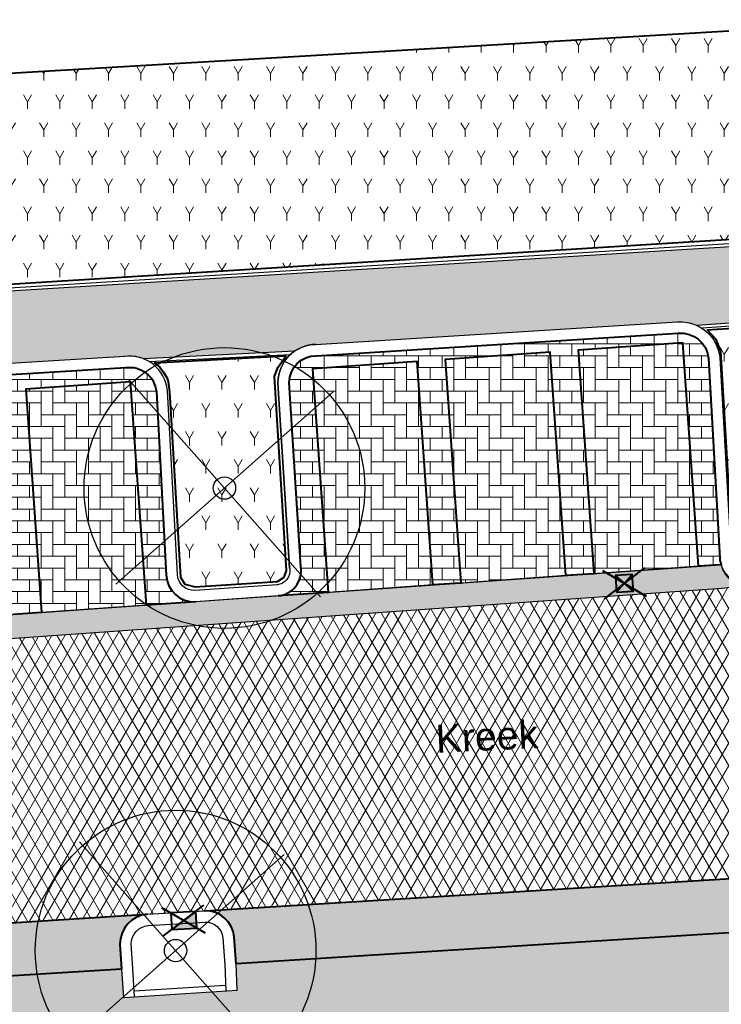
# Model space of a CAD drawing. Header units: metres. Extents: x -1 to 162893, y -2 to 502950.
# Tile 41 of 107: x 162410 to 162422, y 502739 to 502756. Entities that reach past the tile are written whole.
import ezdxf

# ---------------------------------------------------------------- set-up
doc = ezdxf.new("R2010")
doc.units = ezdxf.units.M
for name, color, linetype, lineweight, true_color in [('V-BH-GR-BEPLANTING_CULTUUR-A', 92, 'Continuous', 40, 0x00bd00), ('V-BH-VH-VERHARDING_BETONSTRAATSTEEN-A-Grijs-omranding', 253, 'Continuous', 40, 0x828282), ('V-BH-VH-VERHARDING_BETONSTRAATSTEEN-A-Grijs-opritjes', 253, 'Continuous', 40, 0x828282), ('V-WE-VH-VERHARDING_ASFALT-A', 252, 'Continuous', 13, 0x696969), ('V-WE-VH-VERHARDING_BETONSTRAATSTEEN_KF_ELLEBOOG_GRIJS-A', 254, 'Continuous', 13, 0xbebebe), ('V-WE-VH-VERHARDING_TEGEL_300x300x45_GRIJS-A', 253, 'Continuous', 13, 0x828282), ('V-WE-VH-VERHARDING_TEGEL_300x300x60_GRIJS-A', 15, 'Continuous', 13, 0x815656)]:
    doc.layers.add(name, color=color, linetype=linetype, lineweight=lineweight, true_color=true_color)
for name, color, linetype, lineweight in [('V-BH-RI-GWA_KOLK-S', 30, 'Continuous', 40), ('V-BH-VH-KANTOPSLUITING_OPSLUITBAND_100X200-G', 150, 'Continuous', 30), ('V-BH-VH-KANTOPSLUITING_OPSLUITBAND_60X200-G', 150, 'Continuous', 30), ('V-BH-VH-KANTOPSLUITING_TROTTOIRBAND_180 200-G', 6, 'Continuous', 30), ('V-BH-VH-KANTOPSLUITING_VOORKANTBAND-G', 2, 'Continuous', 30), ('V-BH-VH-MATERIAALGRENS-G', 7, 'Continuous', 30), ('V-WE-GR-BEPLANTING-A-250', 92, 'Continuous', 18), ('V-WE-GR-BOOM-S', 1, 'Continuous', 30), ('V-WE-VH-GESLOTENVERHARDING_ASFALT-A-200', 12, 'Continuous', 18), ('V-WE-VH-GOOT_BSS_DIKFORMAAT_6STREK-G', 5, 'Continuous', 30), ('V-WE-VH-OPENVERHARDING_BETONSTRAATSTEEN-A', 92, 'Continuous', 18), ('V-WE-VH-OPENVERHARDING_TEGEL-A', 92, 'Continuous', 18), ('V01-WE-VH-OPENVERHARDING_TEGEL-A', 92, 'Continuous', 18), ('X-XX-AL-LEGENDA-G', 7, 'Continuous', 0)]:
    doc.layers.add(name, color=color, linetype=linetype, lineweight=lineweight)
doc.layers.add('X01-XX-AL-HULPLIJN 01-G', color=1, linetype='Continuous', lineweight=18, true_color=0xff0000, plot=False)
doc.styles.add('StyleArial', font='arial.ttf')
pattern_1 = [(0, (0, 0), (0.3, 0.15), [0.3, -0.3]), (90, (0, 0), (-0.3, 1.83697019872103e-17), [])]
pattern_2 = [(90, (0, 0), (-0.21, 0.21), [0.21, -0.21]), (180, (0, 0), (-2.571758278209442e-17, -0.21), [])]
pattern_3 = [(59.99999999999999, (162509.3585818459, 502748.5254328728), (-0.2886752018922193, 0.4999998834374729), [0.144338, -0.433013]), (120, (162509.3585818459, 502748.5254328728), (-0.5773502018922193, -1.165625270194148e-07), [0.144338, -0.433013]), (270, (162509.3585818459, 502748.5254328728), (0.2886749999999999, -0.5), [0.125, -0.875])]

# ---------------------------------------------------------------- blocks, each defined once
blk = doc.blocks.new('V-SRI-KOLK_TROTTOIR-SO36')
at = {"layer": 'V-BH-RI-GWA_KOLK-S', "linetype": 'Continuous'}
blk.add_hatch(color=256, dxfattribs=at).paths.add_polyline_path([(-0.2157384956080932, -0.1630395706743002), (0.2334744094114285, -0.1364356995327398), (0.2157384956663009, 0.1630395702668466)])
at = {"layer": 'V-BH-RI-GWA_KOLK-S', "ltscale": 0.01999999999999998}
for p, q in [((0.3891240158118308, -0.2273928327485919), (-0.3891240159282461, 0.2273928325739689)), ((-0.3595641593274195, -0.2717326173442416), (0.3595641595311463, 0.2717326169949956))]:
    blk.add_line(p, q, dxfattribs=at)
at = {"layer": 'V-BH-RI-GWA_KOLK-S', "ltscale": 0.1999999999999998}
blk.add_line((0.21573849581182, 0.1630395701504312), (-0.2157384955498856, -0.1630395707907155), dxfattribs=at)
at = {"layer": 'V-BH-RI-GWA_KOLK-S', "ltscale": 0.1999999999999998, "flags": 128}
blk.add_lwpolyline([(0.2157384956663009, 0.1630395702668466), (-0.2334744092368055, 0.1364356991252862), (-0.2157384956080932, -0.1630395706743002), (0.2334744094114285, -0.1364356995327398), (0.2157384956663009, 0.1630395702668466)], dxfattribs=at)
blk = doc.blocks.new('V-SRI-KOLK_STRAAT_300X300-SO104')
at = {"layer": 'V-BH-RI-GWA_KOLK-S', "ltscale": 0.02}
for p, q in [((-0.3995430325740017, 0.3754868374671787), (0.3805729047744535, -0.0760872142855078)), ((0.3489560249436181, 0.4229121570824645), (-0.3679261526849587, -0.1235125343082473))]:
    blk.add_line(p, q, dxfattribs=at)
at = {"layer": 'V-BH-RI-GWA_KOLK-S', "ltscale": 0.2}
for p, q in [((0.1496998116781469, 0.009485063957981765), (-0.1686699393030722, 0.2899145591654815)), ((-0.1496998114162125, -0.009485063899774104), (0.1307296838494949, 0.3088846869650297))]:
    blk.add_line(p, q, dxfattribs=at)
at = {"layer": 'V-BH-RI-GWA_KOLK-S', "ltscale": 0.2, "flags": 128}
blk.add_lwpolyline([(-0.1496998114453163, -0.009485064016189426), (0.1496998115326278, 0.009485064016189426), (0.1307296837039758, 0.308884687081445), (-0.1686699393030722, 0.2899145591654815), (-0.1496998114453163, -0.009485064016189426)], dxfattribs=at)
blk = doc.blocks.new('V-SGR-BOOM_00133')
at = {"layer": 'V-WE-GR-BOOM-S', "ltscale": 0.0025}
for p, q in [((1.71157008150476, -1.935520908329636), (-1.711554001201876, 1.935516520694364)), ((1.935526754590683, 1.711559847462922), (-1.935510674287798, -1.711564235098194))]:
    blk.add_line(p, q, dxfattribs=at)
at = {"layer": 'V-WE-GR-BOOM-S', "ltscale": 2.5}
for radius in [2.5, 0.1999999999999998]:
    blk.add_circle((8.731149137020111e-11, 1.164153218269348e-10), radius, dxfattribs=at)
blk = doc.blocks.new('V-SGR-BOOM_00134')
at = {"layer": 'V-WE-GR-BOOM-S', "ltscale": 0.0025}
for p, q in [((1.71157008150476, -1.935520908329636), (-1.711554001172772, 1.935516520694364)), ((1.935526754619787, 1.711559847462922), (-1.935510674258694, -1.711564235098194))]:
    blk.add_line(p, q, dxfattribs=at)
at = {"layer": 'V-WE-GR-BOOM-S', "ltscale": 2.5}
for radius in [2.5, 0.1999999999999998]:
    blk.add_circle((1.164153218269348e-10, 1.164153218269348e-10), radius, dxfattribs=at)

msp = doc.modelspace()

# ---------------------------------------------------------------- hatches: boundary and pattern name
at = {"layer": 'V-WE-GR-BEPLANTING-A-250'}
h = msp.add_hatch(dxfattribs=at)
h.set_pattern_fill('AGR-BEPLANTING_SOORT_01-SO', color=256, scale=0.5, pattern_type=2)
h.set_pattern_definition(pattern_3)
h.paths.add_polyline_path([(162395.8877587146, 502754.7396963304), (162417.0395776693, 502755.9797893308), (162423.3642035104, 502756.3505907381), (162423.5039562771, 502753.9668782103), (162422.4063205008, 502752.5754085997), (162397.3210013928, 502751.0185943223), (162395.9645920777, 502752.3106179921)])
h = msp.add_hatch(dxfattribs=at)
h.set_pattern_fill('AGR-BEPLANTING_SOORT_01-SO', color=256, scale=0.5, pattern_type=2)
h.set_pattern_definition(pattern_3)
h.paths.add_polyline_path([(162421.8723444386, 502750.9653001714), (162424.0380368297, 502751.1056855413), (162424.2853621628, 502746.7507204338), (162422.6296735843, 502746.6491624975), (162422.4011645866, 502746.7272129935), (162422.3327760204, 502746.9431283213), (162422.1184977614, 502750.5803236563), (162422.0333781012, 502750.7903873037)])
h = msp.add_hatch(dxfattribs=at)
h.set_pattern_fill('AGR-BEPLANTING_SOORT_01-SO', color=256, scale=0.5, pattern_type=2)
h.set_pattern_definition(pattern_3)
h.paths.add_polyline_path([(162412.7514712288, 502746.3863562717), (162414.2219716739, 502746.4798168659), (162414.3398614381, 502746.5571389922), (162414.3826480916, 502746.6743786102), (162414.1688673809, 502750.1306145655), (162414.2256805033, 502750.2906433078), (162414.2973257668, 502750.392958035), (162414.3689710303, 502750.4952727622), (162412.0271131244, 502750.3667815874), (162412.1226050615, 502750.2946418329), (162412.1804795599, 502750.2121307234), (162412.2503682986, 502750.1124910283), (162412.2709145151, 502750.0439035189), (162412.2954431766, 502749.8587187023), (162412.4923747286, 502746.5590766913), (162412.5701792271, 502746.4327424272)])
at = {"layer": 'V-WE-VH-GESLOTENVERHARDING_ASFALT-A-200'}
h = msp.add_hatch(dxfattribs=at)
h.set_pattern_fill('AVH-ASFALT-SO', color=256, scale=0.2, pattern_type=2)
h.set_pattern_definition([(59.99999999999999, (0, 0), (-0.1732050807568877, 0.1), []), (120, (0, 0), (-0.1732050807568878, -0.09999999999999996), [])])
edge = h.paths.add_edge_path()
edge.add_line((162450.0044490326, 502742.921922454), (162449.5548449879, 502742.9127564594))
edge.add_line((162449.5548449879, 502742.9127564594), (162449.5548506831, 502742.9124771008))
edge.add_line((162449.5548506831, 502742.9124771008), (162431.843, 502741.776))
edge.add_line((162431.843, 502741.776), (162430.7020000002, 502741.7050000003))
edge.add_line((162430.7020000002, 502741.7050000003), (162412.9259999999, 502740.6150000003))
edge.add_line((162412.9259999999, 502740.6150000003), (162411.896, 502740.5540000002))
edge.add_line((162411.896, 502740.5540000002), (162401.1750000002, 502739.874))
edge.add_arc((162400.8719744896, 502739.4440618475), 0.5259955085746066, 54.82336456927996, 90.52193220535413)
edge.add_line((162400.8671830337, 502739.9700355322), (162400.656, 502739.9570000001))
edge.add_line((162400.656, 502739.9570000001), (162400.6172191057, 502739.9546924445))
edge.add_line((162400.6172191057, 502739.9546924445), (162400.315, 502744.9479999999))
edge.add_line((162400.315, 502744.9479999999), (162402.0760000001, 502745.0609999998))
edge.add_line((162402.0760000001, 502745.0609999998), (162402.5624986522, 502744.981037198))
edge.add_line((162402.5624986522, 502744.981037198), (162422.1366841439, 502746.3592313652))
edge.add_line((162422.1366841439, 502746.3592313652), (162422.62, 502746.4160000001))
edge.add_line((162422.62, 502746.4160000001), (162424.37, 502746.5399999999))
edge.add_line((162424.37, 502746.5399999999), (162426.286, 502746.6589999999))
edge.add_line((162426.286, 502746.6589999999), (162433.2718239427, 502747.102938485))
edge.add_line((162433.2718239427, 502747.102938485), (162433.2718997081, 502747.1030780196))
edge.add_line((162433.2718997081, 502747.1030780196), (162434.604, 502747.184))
edge.add_line((162434.604, 502747.184), (162436.4699999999, 502747.303))
edge.add_line((162436.4699999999, 502747.303), (162436.9298955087, 502747.3043496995))
edge.add_line((162436.9298955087, 502747.3043496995), (162455.1050392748, 502748.3984890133))
edge.add_line((162455.1050392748, 502748.3984890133), (162455.5539999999, 502748.4919999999))
edge.add_line((162455.5539999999, 502748.4919999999), (162455.6176158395, 502747.4940255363))
edge.add_line((162455.6176158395, 502747.4940255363), (162455.6812509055, 502746.4960523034))
edge.add_line((162455.6812509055, 502746.4960523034), (162455.7448607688, 502745.4980774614))
edge.add_line((162455.7448607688, 502745.4980774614), (162455.8084633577, 502744.500102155))
edge.add_line((162455.8084633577, 502744.500102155), (162455.8859019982, 502743.2852822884))
edge.add_line((162455.8859019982, 502743.2852822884), (162455.842, 502743.283))
edge.add_line((162455.842, 502743.283), (162455.543, 502743.2669999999))
edge.add_line((162455.543, 502743.2669999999), (162450.63598493, 502742.9346868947))
edge.add_line((162450.63598493, 502742.9346868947), (162450.0044490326, 502742.921922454))
at = {"layer": 'V-WE-VH-GOOT_BSS_DIKFORMAAT_6STREK-G'}
h = msp.add_hatch(dxfattribs=at)
h.set_pattern_fill('AVH-BSS_DIKFORMAAT_HALFST', color=256, angle=90, pattern_type=2)
h.set_pattern_definition([(90, (0, 0), (-0.1035, 0.207), [0.069, -0.069]), (180, (0, 0), (-8.450062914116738e-18, -0.069), [])])
edge = h.paths.add_edge_path()
edge.add_line((162402.0760000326, 502745.0610000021), (162402.5624986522, 502744.981037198))
edge.add_line((162402.5624986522, 502744.981037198), (162422.1366841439, 502746.3592313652))
edge.add_line((162422.1366841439, 502746.3592313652), (162422.6199999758, 502746.4159999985))
edge.add_arc((162422.567219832, 502746.8653586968), 0.4524477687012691, 190.9820700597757, 276.6990729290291, ccw=False)
edge.add_line((162422.1230578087, 502746.7791665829), (162415.1217221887, 502746.2863563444))
edge.add_line((162415.1217221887, 502746.2863563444), (162411.8837630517, 502746.05837565))
edge.add_line((162411.8837630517, 502746.05837565), (162402.9175293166, 502745.4270742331))
edge.add_line((162402.9175293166, 502745.4270742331), (162402.5083573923, 502745.3982649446))
edge.add_arc((162402.0322286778, 502745.5628758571), 0.5037810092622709, 274.9844675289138, 340.92831174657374, ccw=False)
at = {"layer": 'V-WE-VH-OPENVERHARDING_BETONSTRAATSTEEN-A'}
h = msp.add_hatch(dxfattribs=at)
h.set_pattern_fill('AVH-BSS_KEIFORMAAT_HALFST', color=256, scale=2, angle=90, pattern_type=2)
h.set_pattern_definition(pattern_2)
edge = h.paths.add_edge_path()
edge.add_arc((162402.032228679, 502745.562875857), 0.5037810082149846, 340.9283117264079, 360.3553158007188)
edge.add_line((162402.5360000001, 502745.5659999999), (162402.28, 502749.234))
edge.add_arc((162402.7666848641, 502749.2696290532), 0.4879872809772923, 94.66464819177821, 184.1870198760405, ccw=False)
edge.add_line((162402.727, 502749.7560000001), (162411.515, 502750.29))
edge.add_arc((162411.5828147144, 502749.8130108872), 0.481785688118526, 5.9556135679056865, 98.09165369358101, ccw=False)
edge.add_line((162412.0619999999, 502749.8630000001), (162412.236, 502746.5920000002))
edge.add_arc((162412.7344301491, 502746.6185306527), 0.4991357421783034, 183.0468888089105, 272.8215128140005)
edge.add_line((162412.759, 502746.1200000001), (162411.8837630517, 502746.0583756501))
edge.add_line((162411.8837630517, 502746.0583756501), (162411.6035468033, 502750.0382247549))
edge.add_line((162411.6035468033, 502750.0382247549), (162409.7360623, 502749.906737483))
edge.add_line((162409.7360623, 502749.906737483), (162410.0162785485, 502745.9268883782))
edge.add_line((162410.0162785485, 502745.9268883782), (162409.5175133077, 502745.8917709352))
edge.add_line((162409.5175133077, 502745.8917709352), (162409.2372970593, 502749.87162004))
edge.add_line((162409.2372970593, 502749.87162004), (162407.3698125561, 502749.7401327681))
edge.add_line((162407.3698125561, 502749.7401327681), (162407.6500288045, 502745.7602836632))
edge.add_line((162407.6500288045, 502745.7602836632), (162407.1512635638, 502745.7251662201))
edge.add_line((162407.1512635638, 502745.7251662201), (162406.8710473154, 502749.705015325))
edge.add_line((162406.8710473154, 502749.705015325), (162405.0035628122, 502749.5735280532))
edge.add_line((162405.0035628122, 502749.5735280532), (162405.2837790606, 502745.5936789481))
edge.add_line((162405.2837790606, 502745.5936789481), (162404.7850138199, 502745.5585615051))
edge.add_line((162404.7850138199, 502745.5585615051), (162404.5047975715, 502749.5384106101))
edge.add_line((162404.5047975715, 502749.5384106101), (162402.6373130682, 502749.4069233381))
edge.add_line((162402.6373130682, 502749.4069233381), (162402.9175293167, 502745.4270742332))
edge.add_line((162402.9175293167, 502745.4270742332), (162402.5083573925, 502745.3982649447))
edge = h.paths.add_edge_path()
edge.add_arc((162414.1903492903, 502746.6709323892), 0.4491496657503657, 275.2867040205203, 368.9748315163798)
edge.add_line((162414.634, 502746.741), (162414.4280000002, 502750.0249999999))
edge.add_arc((162414.9094137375, 502750.0205660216), 0.4814341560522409, 90.04923913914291, 179.4723020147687, ccw=False)
edge.add_line((162414.909, 502750.5019999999), (162421.3589999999, 502750.9029999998))
edge.add_arc((162421.4001541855, 502750.4024953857), 0.5021937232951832, 5.542579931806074, 94.70059308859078, ccw=False)
edge.add_line((162421.8999999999, 502750.4509999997), (162422.099, 502746.898))
edge.add_arc((162422.6234681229, 502746.9423265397), 0.5263379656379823, 184.8309937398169, 198.0586794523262)
edge.add_line((162422.1230578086, 502746.7791665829), (162422.1071854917, 502746.7781941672))
edge.add_line((162422.1071854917, 502746.7781941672), (162421.7217061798, 502746.7510530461))
edge.add_line((162421.7217061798, 502746.7510530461), (162421.4414899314, 502750.7309021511))
edge.add_line((162421.4414899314, 502750.7309021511), (162419.5740054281, 502750.5994148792))
edge.add_line((162419.5740054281, 502750.5994148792), (162419.8542216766, 502746.6195657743))
edge.add_line((162419.8542216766, 502746.6195657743), (162419.3554564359, 502746.5844483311))
edge.add_line((162419.3554564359, 502746.5844483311), (162419.0752401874, 502750.5642974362))
edge.add_line((162419.0752401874, 502750.5642974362), (162417.2077556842, 502750.4328101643))
edge.add_line((162417.2077556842, 502750.4328101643), (162417.4879719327, 502746.4529610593))
edge.add_line((162417.4879719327, 502746.4529610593), (162416.9892066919, 502746.417843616))
edge.add_line((162416.9892066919, 502746.417843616), (162416.7089904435, 502750.3976927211))
edge.add_line((162416.7089904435, 502750.3976927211), (162414.8415059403, 502750.2662054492))
edge.add_line((162414.8415059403, 502750.2662054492), (162415.1217221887, 502746.2863563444))
edge.add_line((162415.1217221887, 502746.2863563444), (162414.2317337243, 502746.2236933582))
h = msp.add_hatch(dxfattribs=at)
h.set_pattern_fill('AVH-BSS_KEIFORMAAT_HALFST', color=256, scale=2, angle=90, pattern_type=2)
h.set_pattern_definition(pattern_2)
edge = h.paths.add_edge_path()
edge.add_arc((162400.8469107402, 502739.4255290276), 0.5556696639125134, 9.474808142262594, 53.8118048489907)
edge.add_line((162401.175, 502739.8740000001), (162411.8960000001, 502740.5540000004))
edge.add_arc((162411.9483151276, 502740.0212458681), 0.5353165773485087, 95.60832227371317, 180.13334731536)
edge.add_line((162411.413, 502740.0200000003), (162411.441, 502739.5740000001))
edge.add_line((162411.441, 502739.5740000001), (162401.4308416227, 502738.9558428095))
edge.add_line((162401.4308416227, 502738.9558428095), (162401.3949999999, 502739.5169999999))
edge = h.paths.add_edge_path()
edge.add_arc((162412.9383337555, 502740.1065360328), 0.5086135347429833, 5.01530878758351, 91.38954504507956)
edge.add_line((162412.9259999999, 502740.6150000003), (162430.7020000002, 502741.7050000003))
edge.add_arc((162430.7323671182, 502741.2381599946), 0.4678266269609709, 93.72174594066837, 177.5661170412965)
edge.add_line((162430.2649625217, 502741.2580269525), (162430.291, 502740.727))
edge.add_line((162430.291, 502740.727), (162413.482, 502739.6690000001))
edge.add_line((162413.482, 502739.6690000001), (162413.445, 502740.1510000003))
edge = h.paths.add_edge_path()
edge.add_arc((162449.5887755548, 502742.4134188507), 0.4999999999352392, 93.89000072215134, 183.418230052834)
edge.add_line((162449.089665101, 502742.3836068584), (162449.121, 502741.8590000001))
edge.add_line((162449.121, 502741.8590000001), (162432.376, 502740.8520000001))
edge.add_line((162432.376, 502740.8520000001), (162432.3475, 502741.4080000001))
edge.add_line((162432.3475, 502741.4080000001), (162432.317, 502741.5030000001))
edge.add_line((162432.317, 502741.5030000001), (162432.2, 502741.649))
edge.add_line((162432.2, 502741.649), (162432.054, 502741.738))
edge.add_line((162432.054, 502741.738), (162431.843, 502741.776))
edge.add_line((162431.843, 502741.776), (162449.5548506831, 502742.9124771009))
edge.add_line((162449.5548506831, 502742.9124771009), (162449.5548549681, 502742.9122669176))
edge = h.paths.add_edge_path()
edge.add_arc((162450.6460887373, 502742.4347889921), 0.4999999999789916, 4.417509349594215, 91.15788985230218)
edge.add_line((162450.6359849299, 502742.9346868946), (162455.543, 502743.2669999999))
edge.add_line((162455.543, 502743.2669999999), (162455.36, 502743.2039999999))
edge.add_line((162455.36, 502743.2039999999), (162455.217, 502743.0739999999))
edge.add_line((162455.217, 502743.0739999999), (162455.139, 502742.906))
edge.add_line((162455.139, 502742.906), (162455.133, 502742.7059999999))
edge.add_line((162455.133, 502742.7059999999), (162455.1649999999, 502742.279))
edge.add_line((162455.1649999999, 502742.279), (162451.1537035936, 502742.0395496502))
edge.add_line((162451.1537035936, 502742.0395496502), (162451.1446033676, 502742.4733008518))
at = {"layer": 'V-WE-VH-OPENVERHARDING_TEGEL-A'}
h = msp.add_hatch(dxfattribs=at)
h.set_pattern_fill('AVH-TEGEL_300X300_HALFST', color=256, pattern_type=2)
h.set_pattern_definition(pattern_1)
h.paths.add_polyline_path([(162411.441, 502739.5739999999), (162411.475, 502739.07), (162413.499, 502739.1989999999), (162413.482, 502739.6690000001), (162430.291, 502740.727), (162430.316, 502740.228), (162432.408, 502740.3357173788), (162432.376, 502740.852), (162449.121, 502741.8589999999), (162449.1350578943, 502741.4615992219), (162451.1644383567, 502741.5278902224), (162451.1537035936, 502742.0395496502), (162455.3646676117, 502742.2909189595), (162455.5050442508, 502739.5314379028), (162455.499, 502739.531), (162455.545, 502738.7459999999), (162451.323, 502738.481), (162451.061, 502738.465), (162451.035, 502738.923), (162449.495, 502738.868), (162449.529, 502738.3679999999), (162449.257, 502738.351), (162445.035, 502738.086), (162442.969, 502737.9559999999), (162438.748, 502737.692), (162436.682, 502737.562), (162432.46, 502737.297), (162430.394, 502737.167), (162426.172, 502736.902), (162425.8870031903, 502736.8840669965), (162425.8870031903, 502737.2084946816), (162425.0869968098, 502737.2084946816), (162425.0869968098, 502736.8337277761), (162425.02, 502736.8295121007), (162425.02, 502737.2488346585), (162424.22, 502737.2488346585), (162424.22, 502736.7791732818), (162424.106, 502736.772), (162419.885, 502736.5080000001), (162417.819, 502736.378), (162413.597, 502736.113), (162411.531, 502735.983), (162407.31, 502735.7180000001), (162405.244, 502735.588), (162401.4535572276, 502735.3463444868), (162401.2312214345, 502738.9435156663)])
at = {"layer": 'V-WE-VH-VERHARDING_BETONSTRAATSTEEN_KF_ELLEBOOG_GRIJS-A'}
h = msp.add_hatch(dxfattribs=at)
h.set_pattern_fill('AVH-BSS_KEIFORMAAT_ELLEBOOG', color=256, scale=2, pattern_type=2)
h.set_pattern_definition([(0, (0, 0), (0.21, 0.21), [0.63, -0.21]), (270, (0, 0.42), (0.21, 0.21), [0.63, -0.21])])
h.paths.add_polyline_path([(162407.3698125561, 502749.740132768), (162409.2372970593, 502749.8716200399), (162409.5175133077, 502745.891770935), (162407.6500288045, 502745.7602836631)])
h.paths.add_polyline_path([(162405.0035628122, 502749.573528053), (162406.8710473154, 502749.7050153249), (162407.1512635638, 502745.72516622), (162405.2837790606, 502745.5936789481)])
h.paths.add_polyline_path([(162402.6373130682, 502749.4069233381), (162404.5047975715, 502749.5384106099), (162404.7850138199, 502745.5585615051), (162402.9175293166, 502745.4270742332)])
h.paths.add_polyline_path([(162409.7360623, 502749.9067374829), (162411.6035468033, 502750.0382247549), (162411.8837630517, 502746.05837565), (162410.0162785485, 502745.926888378)])
h.paths.add_polyline_path([(162414.8415059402, 502750.2662054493), (162416.7089904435, 502750.3976927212), (162416.9892066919, 502746.4178436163), (162415.1217221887, 502746.2863563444)])
h.paths.add_polyline_path([(162417.2077556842, 502750.4328101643), (162419.0752401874, 502750.5642974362), (162419.3554564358, 502746.5844483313), (162417.4879719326, 502746.4529610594)])
h.paths.add_polyline_path([(162419.5740054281, 502750.5994148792), (162421.4414899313, 502750.7309021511), (162421.7217061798, 502746.7510530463), (162419.8542216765, 502746.6195657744)])
at = {"layer": 'V01-WE-VH-OPENVERHARDING_TEGEL-A'}
h = msp.add_hatch(dxfattribs=at)
h.set_pattern_fill('AVH-TEGEL_300X300_HALFST', color=256, pattern_type=2)
h.set_pattern_definition(pattern_1)
edge = h.paths.add_edge_path()
edge.add_arc((162627.3808135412, 502775.5408340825), 0.5000000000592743, 92.78974867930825, 183.9481949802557)
edge.add_line((162626.8820001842, 502775.5064068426), (162626.882, 502775.5064095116))
edge.add_line((162626.882, 502775.5064095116), (162626.882, 502775.5062649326))
edge.add_arc((162627.4232934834, 502775.5056324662), 0.5412938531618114, 179.9330536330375, 180.0669463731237)
edge.add_line((162626.8819999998, 502775.5049999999), (162626.2, 502787.031))
edge.add_line((162626.2, 502787.031), (162626.1952967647, 502787.1032010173))
edge.add_arc((162626.6942392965, 502787.1357025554), 0.4999999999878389, 183.727029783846, 273.2892340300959)
edge.add_line((162626.7229275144, 502786.6365262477), (162626.6614531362, 502786.6324214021))
edge.add_line((162626.6614531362, 502786.6324214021), (162626.7040000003, 502786.635))
edge.add_line((162626.7040000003, 502786.635), (162627.164, 502786.67))
edge.add_line((162627.164, 502786.67), (162627.803, 502776.062))
edge.add_line((162627.803, 502776.062), (162627.3564780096, 502776.0402415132))
edge = h.paths.add_edge_path()
edge.add_arc((162627.4795028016, 502774.4666394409), 0.4999999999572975, 189.5311365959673, 274.434869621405)
edge.add_line((162627.5181657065, 502773.9681365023), (162627.929, 502774))
edge.add_line((162627.929, 502774), (162628.572, 502763.431))
edge.add_line((162628.572, 502763.431), (162628.1335287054, 502763.4061386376))
edge.add_arc((162628.1618332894, 502762.9069404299), 0.5000000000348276, 93.24520124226, 182.8978858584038)
edge.add_line((162627.6624726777, 502762.8816623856), (162627.662, 502762.891))
edge.add_line((162627.662, 502762.891), (162626.9860000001, 502774.3730000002))
edge.add_arc((162627.4390552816, 502774.4334990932), 0.457076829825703, 187.6060401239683, 188.6541645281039)
edge.add_line((162626.987182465, 502774.3647227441), (162626.988, 502774.359))
edge.add_line((162626.988, 502774.359), (162626.99, 502774.346))
edge.add_line((162626.99, 502774.346), (162626.996, 502774.32))
edge.add_line((162626.996, 502774.32), (162626.999, 502774.306))
edge.add_line((162626.999, 502774.306), (162627.003, 502774.2940000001))
edge.add_line((162627.003, 502774.2940000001), (162627.012, 502774.268))
edge.add_line((162627.012, 502774.268), (162627.0193736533, 502774.2524285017))
edge.add_line((162627.0193736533, 502774.2524285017), (162626.9971923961, 502774.3165528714))
edge.add_arc((162627.4390552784, 502774.4334990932), 0.457076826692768, 192.4768148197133, 194.8243614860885, ccw=False)
edge.add_line((162626.9927730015, 502774.3347501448), (162626.9864049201, 502774.3838476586))
edge = h.paths.add_edge_path()
edge.add_arc((162629.707149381, 502737.8325094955), 0.4999999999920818, 93.52145337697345, 181.2028842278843)
edge.add_line((162629.207259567, 502737.8220131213), (162629.206, 502737.8819999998))
edge.add_line((162629.206, 502737.8819999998), (162627.715, 502761.8439999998))
edge.add_line((162627.715, 502761.8439999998), (162627.7141440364, 502761.8609093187))
edge.add_arc((162628.2135046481, 502761.8861873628), 0.500000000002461, 182.8978858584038, 273.2670969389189)
edge.add_line((162628.242, 502761.3869999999), (162628.696, 502761.4129999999))
edge.add_line((162628.696, 502761.4129999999), (162630.106, 502738.3579999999))
edge.add_line((162630.106, 502738.3579999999), (162629.6764382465, 502738.3315654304))
h.paths.add_polyline_path([(-0.819406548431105, -1.554399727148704), (47.99027967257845, -1.554399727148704), (47.99027967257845, 3.362039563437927), (-0.819406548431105, 3.362039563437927)], flags=9)
h = msp.add_hatch(dxfattribs=at)
h.set_pattern_fill('AVH-TEGEL_300X300_HALFST', color=256, pattern_type=2)
h.set_pattern_definition(pattern_1)
edge = h.paths.add_edge_path()
edge.add_line((162421.34476512, 502751.1025011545), (162414.9021730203, 502750.7019617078))
edge.add_arc((162414.9094137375, 502750.0205660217), 0.6814341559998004, 90.60881941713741, 123.2873066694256)
edge.add_line((162414.5354170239, 502750.5901965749), (162411.8247185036, 502750.4504387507))
edge.add_arc((162411.5828147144, 502749.8130108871), 0.6817856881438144, 69.21825292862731, 97.35593726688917)
edge.add_line((162411.4955236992, 502750.4891854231), (162402.7129780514, 502749.955516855))
edge.add_arc((162402.7666848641, 502749.269629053), 0.6879872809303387, 94.47727412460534, 123.9268273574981)
edge.add_line((162402.3826959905, 502749.8404872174), (162399.786, 502749.6949999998))
edge.add_line((162399.786, 502749.6949999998), (162400.1134737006, 502745.1361460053))
edge.add_line((162400.1134737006, 502745.1361460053), (162398.7222396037, 502745.0517755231))
edge.add_line((162398.7222396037, 502745.0517755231), (162397.9237000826, 502745.0221634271))
edge.add_arc((162398.1843107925, 502750.8417586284), 5.825427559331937, 230.5656825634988, 267.4359171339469, ccw=False)
edge.add_line((162394.4840386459, 502746.3424706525), (162394.4831567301, 502746.3431917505))
edge.add_arc((162394.667423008, 502746.5698669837), 0.2921227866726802, 138.648659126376, 230.8920374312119, ccw=False)
edge.add_line((162394.448134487, 502746.7628650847), (162394.4495975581, 502746.7645274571))
edge.add_line((162394.4495975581, 502746.7645274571), (162394.7815091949, 502747.1589286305))
edge.add_line((162394.7815091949, 502747.1589286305), (162393.4374933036, 502748.1790694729))
edge.add_line((162393.4374933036, 502748.1790694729), (162393.1140118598, 502747.7944421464))
edge.add_line((162393.1140118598, 502747.7944421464), (162393.1121566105, 502747.7920973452))
edge.add_arc((162392.8717481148, 502747.9823129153), 0.3065586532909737, 232.7768958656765, 321.6483147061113, ccw=False)
edge.add_arc((162397.2449506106, 502752.4704380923), 6.57079052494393, 209.166263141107, 226.0703696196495, ccw=False)
edge.add_line((162391.5072759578, 502749.2681923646), (162393.387, 502749.4646163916))
edge.add_line((162393.387, 502749.4646163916), (162393.308, 502750.6039999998))
edge.add_line((162393.308, 502750.6039999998), (162393.3044420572, 502750.6577093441))
edge.add_line((162393.3044420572, 502750.6577093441), (162397.273, 502750.9029999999))
edge.add_line((162397.273, 502750.9029999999), (162422.484, 502752.4529999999))
edge.add_line((162422.484, 502752.4529999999), (162423.686, 502753.9629999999))
edge.add_line((162423.686, 502753.9629999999), (162423.8569385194, 502751.1973854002))
edge.add_line((162423.8569385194, 502751.1973854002), (162421.6874254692, 502751.0432381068))
edge.add_arc((162421.4001541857, 502750.4024953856), 0.7021937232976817, 65.85134666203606, 94.52419304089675)

# ---------------------------------------------------------------- linework, layer by layer
at = {"layer": 'V-BH-GR-BEPLANTING_CULTUUR-A', "flags": 128}
for points in [[(162395.8877587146, 502754.7396963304), (162417.0395776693, 502755.9797893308), (162423.3642035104, 502756.3505907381), (162423.5039562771, 502753.9668782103), (162422.4063205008, 502752.5754085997), (162397.3210013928, 502751.0185943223), (162395.9645920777, 502752.3106179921), (162395.8877587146, 502754.7396963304)], [(162421.8723444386, 502750.9653001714), (162424.0380368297, 502751.1056855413), (162424.2853621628, 502746.7507204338), (162422.6296735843, 502746.6491624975), (162422.4011645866, 502746.7272129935), (162422.3327760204, 502746.9431283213), (162422.1184977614, 502750.5803236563), (162422.0333781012, 502750.7903873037), (162421.8723444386, 502750.9653001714)], [(162412.7514712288, 502746.3863562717), (162414.2219716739, 502746.4798168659), (162414.3398614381, 502746.5571389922), (162414.3826480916, 502746.6743786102), (162414.1688673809, 502750.1306145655), (162414.2256805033, 502750.2906433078), (162414.2973257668, 502750.392958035), (162414.3689710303, 502750.4952727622), (162412.0271131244, 502750.3667815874), (162412.1226050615, 502750.2946418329), (162412.1804795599, 502750.2121307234), (162412.2503682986, 502750.1124910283), (162412.2709145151, 502750.0439035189), (162412.2954431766, 502749.8587187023), (162412.4923747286, 502746.5590766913), (162412.5701792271, 502746.4327424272), (162412.7514712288, 502746.3863562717)]]:
    msp.add_lwpolyline(points, dxfattribs=at)
at = {"layer": 'V-BH-VH-KANTOPSLUITING_OPSLUITBAND_100X200-G'}
msp.add_line((162413.2957134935, 502739.2862464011), (162411.6678656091, 502739.1824952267), dxfattribs=at)
at = {"layer": 'V-BH-VH-KANTOPSLUITING_OPSLUITBAND_60X200-G'}
msp.add_line((162411.936134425, 502750.3961034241), (162414.4521767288, 502750.5258251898), dxfattribs=at)
at = {"layer": 'V-BH-VH-KANTOPSLUITING_OPSLUITBAND_60X200-G', "flags": 128}
for points in [[(162395.7959398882, 502755.1636851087), (162395.9248688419, 502752.2855941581), (162397.2956444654, 502750.9645054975), (162422.4536790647, 502752.5112491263), (162423.6246171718, 502753.9822279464), (162423.4781520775, 502756.2259918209), (162423.8379084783, 502756.2433342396), (162423.8200664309, 502756.6221773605)], [(162424.2999531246, 502746.7367475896), (162424.0761756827, 502751.1528112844), (162421.784747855, 502750.9900017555)]]:
    msp.add_lwpolyline(points, dxfattribs=at)
at = {"layer": 'V-BH-VH-KANTOPSLUITING_TROTTOIRBAND_180 200-G'}
for p, q in [((162411.9078239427, 502740.3543498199), (162412.9378239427, 502740.41534982)), ((162413.2821307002, 502739.6617706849), (162413.2993295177, 502739.1862739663)), ((162411.6745963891, 502739.0827213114), (162411.640546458, 502739.5874614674))]:
    msp.add_line(p, q, dxfattribs=at)
at = {"layer": 'V-BH-VH-KANTOPSLUITING_TROTTOIRBAND_180 200-G', "flags": 128}
for points in [[(162414.4364572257, 502746.7097453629), (162414.4349829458, 502746.7190634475), (162414.2279422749, 502750.019653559), (162414.2280084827, 502750.0268419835, -0.4112673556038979), (162414.9088281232, 502750.7019999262), (162414.8965898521, 502750.7016145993), (162421.3465898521, 502751.1026145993), (162421.3426102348, 502751.1023273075, -0.4099158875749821), (162422.0990649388, 502750.4703170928), (162422.0994589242, 502750.4662570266), (162422.2985095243, 502746.912353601)], [(162421.3426102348, 502751.1023273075, -0.4099158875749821), (162422.0990649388, 502750.4703170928), (162422.0994589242, 502750.4662570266), (162422.2985095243, 502746.912353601, 0.3856304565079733), (162422.6213178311, 502746.6159956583, 0.3856304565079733)], [(162414.9088281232, 502750.7019999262, 0.4112673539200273), (162414.2280084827, 502750.0268419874), (162414.2283923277, 502750.0124789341), (162414.4343923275, 502746.7284789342), (162414.4364486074, 502746.709799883, -0.4331952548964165), (162414.2133058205, 502746.4228425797), (162414.217686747, 502746.4231994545), (162412.7449530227, 502746.3195060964), (162412.7491550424, 502746.3197575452, -0.4130619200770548), (162412.4357172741, 502746.6026306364), (162412.435717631, 502746.6026239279), (162412.261717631, 502749.8736239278), (162412.2609205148, 502749.8837515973, 0.4251755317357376), (162411.4868485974, 502750.4880088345, 0.4251755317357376)], [(162411.6406070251, 502739.5865313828), (162411.6130295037, 502740.0258019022, -0.3819286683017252), (162411.9155454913, 502740.3549573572, -0.3819286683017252)], [(162412.9308499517, 502740.415058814, -0.3949021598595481), (162413.2456806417, 502740.1344681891), (162413.2825866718, 502739.6536923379)]]:
    msp.add_lwpolyline(points, format="xyb", dxfattribs=at)
msp.add_lwpolyline([(162411.5028694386, 502750.4896317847), (162402.7148694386, 502749.9556317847)], dxfattribs=at)
at = {"layer": 'V-BH-VH-KANTOPSLUITING_VOORKANTBAND-G'}
msp.add_line((162411.8247185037, 502750.4504387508), (162414.5354170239, 502750.5901965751), dxfattribs=at)
at = {"layer": 'V-BH-VH-KANTOPSLUITING_VOORKANTBAND-G', "flags": 128}
for points in [[(162423.88, 502756.625), (162423.900661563, 502756.1862896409), (162423.542, 502756.1690000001), (162423.686, 502753.963), (162422.484, 502752.453), (162397.273, 502750.903), (162395.866, 502752.259), (162395.736, 502755.161)], [(162421.6874254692, 502751.0432381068), (162424.133, 502751.217), (162424.3598762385, 502746.7397841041)], [(162421.359, 502750.903), (162414.909, 502750.502)], [(162411.515, 502750.29), (162402.727, 502749.7560000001)], [(162411.896, 502740.554), (162412.926, 502740.615)], [(162411.441, 502739.574), (162411.475, 502739.07), (162413.499, 502739.199), (162413.482, 502739.6690000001)]]:
    msp.add_lwpolyline(points, dxfattribs=at)
for points in [[(162422.6199999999, 502746.4160000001, -0.3878316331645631), (162422.099, 502746.898), (162421.8999999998, 502750.4509999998, 0.409915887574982), (162421.3589999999, 502750.9029999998, 0.409915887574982)], [(162414.9090000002, 502750.502, 0.4112673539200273), (162414.4280000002, 502750.025), (162414.6339999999, 502746.741, -0.4331952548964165), (162414.2317337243, 502746.2236933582), (162412.759, 502746.1200000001, -0.4130619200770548), (162412.236, 502746.5920000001), (162412.0619999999, 502749.863, 0.4251755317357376), (162411.515, 502750.29, 0.4251755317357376)], [(162414.9090000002, 502750.502, 0.4112673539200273), (162414.4280000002, 502750.025), (162414.6339999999, 502746.741, -0.4331952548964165), (162414.2317337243, 502746.2236933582), (162412.759, 502746.1200000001, -0.4130619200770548), (162412.236, 502746.5920000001), (162412.0619999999, 502749.863)], [(162411.896, 502740.5540000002, 0.3864947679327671), (162411.413, 502740.02), (162411.441, 502739.574)], [(162413.482, 502739.6690000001), (162413.445, 502740.1510000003, 0.3957979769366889), (162412.9259999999, 502740.6150000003, 0.3957979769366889)]]:
    msp.add_lwpolyline(points, format="xyb", dxfattribs=at)
at = {"layer": 'V-BH-VH-MATERIAALGRENS-G'}
msp.add_line((162411.441, 502739.574), (162401.2312214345, 502738.9435156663), dxfattribs=at)
at = {"layer": 'V-BH-VH-MATERIAALGRENS-G', "flags": 128}
for points in [[(162419.5740054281, 502750.5994148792), (162421.4414899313, 502750.7309021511), (162421.7217061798, 502746.7510530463), (162419.8542216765, 502746.6195657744), (162419.5740054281, 502750.5994148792)], [(162417.2077556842, 502750.4328101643), (162419.0752401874, 502750.5642974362), (162419.3554564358, 502746.5844483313), (162417.4879719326, 502746.4529610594), (162417.2077556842, 502750.4328101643)], [(162414.8415059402, 502750.2662054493), (162416.7089904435, 502750.3976927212), (162416.9892066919, 502746.4178436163), (162415.1217221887, 502746.2863563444), (162414.8415059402, 502750.2662054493)], [(162409.7360623, 502749.9067374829), (162411.6035468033, 502750.0382247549), (162411.8837630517, 502746.05837565), (162410.0162785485, 502745.926888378), (162409.7360623, 502749.9067374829)], [(162414.2317337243, 502746.2236933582), (162422.1071854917, 502746.7781941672), (162422.1230578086, 502746.7791665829)], [(162402.076, 502745.061), (162402.5624986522, 502744.981037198), (162422.1366841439, 502746.3592313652), (162422.62, 502746.416)], [(162402.5083573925, 502745.3982649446), (162412.5312132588, 502746.1039618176), (162412.759, 502746.1200000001)], [(162412.926, 502740.615), (162430.702, 502741.705)], [(162430.291, 502740.727), (162413.482, 502739.6690000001)], [(162401.175, 502739.874), (162411.896, 502740.554)]]:
    msp.add_lwpolyline(points, dxfattribs=at)
at = {"layer": 'V-BH-VH-VERHARDING_BETONSTRAATSTEEN-A-Grijs-omranding', "flags": 128}
for points in [[(162414.2317337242, 502746.2236933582, 0.4331952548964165), (162414.6339999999, 502746.7409999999), (162414.634, 502746.741), (162414.4280000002, 502750.0249999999), (162414.4280000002, 502750.0249999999, -0.4112673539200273), (162414.9090000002, 502750.5019999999), (162414.909, 502750.5019999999), (162421.3589999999, 502750.9029999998), (162421.3589999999, 502750.9029999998, -0.409915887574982), (162421.8999999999, 502750.4509999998), (162421.8999999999, 502750.4509999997), (162422.099, 502746.898), (162422.099, 502746.8980000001, 0.05778084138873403), (162422.1230578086, 502746.779166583), (162422.1230578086, 502746.7791665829), (162422.1071854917, 502746.7781941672), (162421.7217061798, 502746.7510530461), (162421.4414899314, 502750.7309021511), (162419.5740054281, 502750.5994148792), (162419.8542216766, 502746.6195657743), (162419.3554564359, 502746.5844483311), (162419.0752401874, 502750.5642974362), (162417.2077556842, 502750.4328101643), (162417.4879719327, 502746.4529610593), (162416.9892066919, 502746.417843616), (162416.7089904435, 502750.3976927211), (162414.8415059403, 502750.2662054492), (162415.1217221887, 502746.2863563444), (162414.2317337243, 502746.2236933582)], [(162402.727, 502749.7560000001), (162411.515, 502750.29), (162411.515, 502750.2900000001, -0.4251755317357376), (162412.0619999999, 502749.8630000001), (162412.236, 502746.5920000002), (162412.236, 502746.5920000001, 0.4130619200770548), (162412.759, 502746.1200000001), (162412.759, 502746.1200000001), (162411.8837630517, 502746.0583756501), (162411.6035468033, 502750.0382247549), (162409.7360623, 502749.906737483), (162410.0162785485, 502745.9268883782), (162409.5175133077, 502745.8917709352)]]:
    msp.add_lwpolyline(points, format="xyb", dxfattribs=at)
at = {"layer": 'V-BH-VH-VERHARDING_BETONSTRAATSTEEN-A-Grijs-opritjes', "flags": 128}
for points in [[(162413.445, 502740.1510000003, 0.3957979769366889), (162412.9259999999, 502740.6150000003), (162430.7020000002, 502741.7050000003), (162430.7020000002, 502741.7050000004, 0.3830851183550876), (162430.2649625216, 502741.2580269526), (162430.2649625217, 502741.2580269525), (162430.291, 502740.727), (162413.482, 502739.6690000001), (162413.445, 502740.1510000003)], [(162401.3949999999, 502739.5169999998, 0.1959067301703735), (162401.1749999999, 502739.874), (162401.175, 502739.8740000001), (162411.8960000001, 502740.5540000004), (162411.8960000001, 502740.5540000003, 0.3864947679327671), (162411.413, 502740.0200000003), (162411.413, 502740.0200000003), (162411.441, 502739.5740000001), (162401.4308416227, 502738.9558428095), (162401.3949999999, 502739.5169999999)]]:
    msp.add_lwpolyline(points, format="xyb", dxfattribs=at)
at = {"layer": 'V-WE-VH-GOOT_BSS_DIKFORMAAT_6STREK-G'}
msp.add_line((162422.1071854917, 502746.7781941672), (162402.533, 502745.4), dxfattribs=at)
at = {"layer": 'V-WE-VH-VERHARDING_ASFALT-A', "flags": 128}
msp.add_lwpolyline([(162430.7020000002, 502741.7050000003), (162412.9259999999, 502740.6150000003), (162411.896, 502740.5540000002), (162401.1750000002, 502739.874, 0.1570364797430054), (162400.8671830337, 502739.9700355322), (162400.8671830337, 502739.9700355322), (162400.656, 502739.9570000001), (162400.6172191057, 502739.9546924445), (162400.315, 502744.9479999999), (162402.0760000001, 502745.0609999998), (162402.5624986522, 502744.981037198), (162422.1366841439, 502746.3592313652), (162422.62, 502746.4160000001), (162424.37, 502746.5399999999), (162426.286, 502746.6589999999), (162433.2718239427, 502747.102938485)], format="xyb", dxfattribs=at)
at = {"layer": 'V-WE-VH-VERHARDING_TEGEL_300x300x45_GRIJS-A', "flags": 128}
for points in [[(162391.5072759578, 502749.2681923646), (162393.387, 502749.4646163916), (162393.308, 502750.6039999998), (162393.3044420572, 502750.6577093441), (162397.273, 502750.9029999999), (162422.484, 502752.4529999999), (162423.686, 502753.9629999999), (162423.8569385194, 502751.1973854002), (162421.6874254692, 502751.0432381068), (162421.6874254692, 502751.0432381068, 0.1257657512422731), (162421.34476512, 502751.1025011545)], [(162421.34476512, 502751.1025011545), (162414.9021730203, 502750.7019617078, 0.1435610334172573), (162414.5354170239, 502750.590196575), (162414.5354170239, 502750.5901965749), (162411.8247185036, 502750.4504387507), (162411.8247185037, 502750.4504387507, 0.1233944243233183), (162411.4955236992, 502750.4891854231), (162402.7129780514, 502749.955516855, 0.1292098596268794)]]:
    msp.add_lwpolyline(points, format="xyb", dxfattribs=at)
at = {"layer": 'V-WE-VH-VERHARDING_TEGEL_300x300x60_GRIJS-A', "flags": 128}
for points in [[(162411.441, 502739.5739999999), (162411.475, 502739.07), (162413.499, 502739.1989999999), (162413.482, 502739.6690000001), (162430.291, 502740.727)], [(162430.394, 502737.167), (162426.172, 502736.902), (162425.8870031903, 502736.8840669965), (162425.8870031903, 502737.2084946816), (162425.0869968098, 502737.2084946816), (162425.0869968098, 502736.8337277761), (162425.02, 502736.8295121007), (162425.02, 502737.2488346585), (162424.22, 502737.2488346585), (162424.22, 502736.7791732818), (162424.106, 502736.772), (162419.885, 502736.5080000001), (162417.819, 502736.378), (162413.597, 502736.113), (162411.531, 502735.983), (162407.31, 502735.7180000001), (162405.244, 502735.588), (162401.4535572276, 502735.3463444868), (162401.2312214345, 502738.9435156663), (162411.441, 502739.5739999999)]]:
    msp.add_lwpolyline(points, dxfattribs=at)
at = {"layer": 'X01-XX-AL-HULPLIJN 01-G', "flags": 128}
msp.add_lwpolyline([(162402.0760000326, 502745.0610000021), (162402.5624986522, 502744.981037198), (162422.1366841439, 502746.3592313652), (162422.6199999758, 502746.4159999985, -0.3924847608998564), (162422.1230578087, 502746.7791665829), (162415.1217221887, 502746.2863563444), (162411.8837630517, 502746.05837565), (162402.9175293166, 502745.4270742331), (162402.5083573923, 502745.3982649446, -0.29594698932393)], format="xyb", close=True, dxfattribs=at)

# ---------------------------------------------------------------- block references
at = {"color": 7, "linetype": 'Continuous', "lineweight": 0}
for name, p in [('V-SGR-BOOM_00133', (162413.2739999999, 502748.1449999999)), ('V-SRI-KOLK_STRAAT_300X300-SO104', (162420.4094543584, 502746.297771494)), ('V-SGR-BOOM_00134', (162412.405, 502739.9059999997)), ('V-SRI-KOLK_TROTTOIR-SO36', (162412.5504707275, 502740.4424970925))]:
    msp.add_blockref(name, p, dxfattribs=at)

# ---------------------------------------------------------------- texts
at = {"layer": 'X-XX-AL-LEGENDA-G', "color": 7, "linetype": 'Continuous', "lineweight": 0, "insert": (162417.9496425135, 502743.7170471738), "char_height": 0.5, "attachment_point": 5, "rotation": 2.7000000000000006, "line_spacing_factor": 0.8, "style": 'StyleArial'}
msp.add_mtext('Kreek', dxfattribs=at)

doc.saveas('drawing.dxf')
